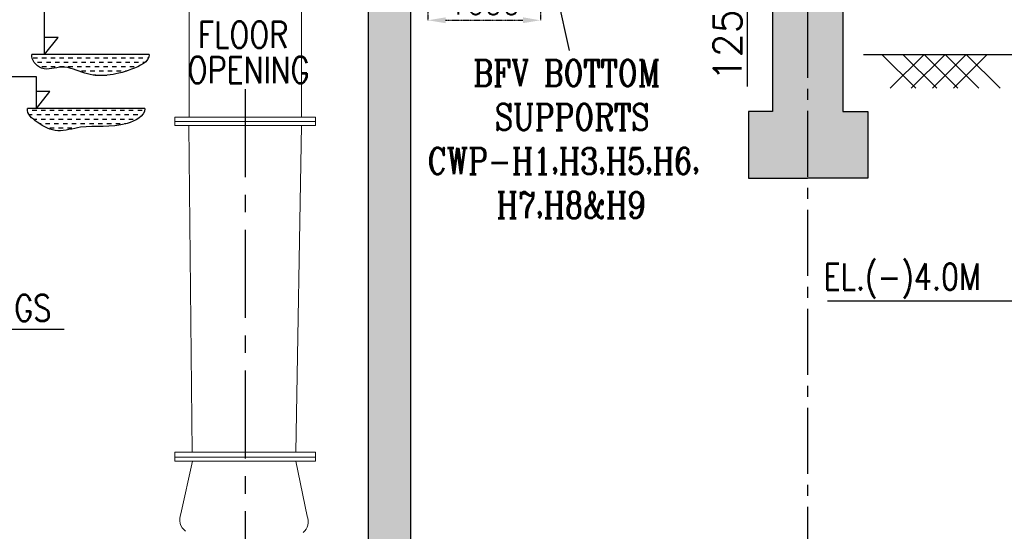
# Model space of a CAD drawing. Header units: inches. Extents: x -341304 to 31571016, y -692717 to 2132253.
# Tile 4 of 256: x 342745 to 370761, y -593190 to -578649. Entities that reach past the tile are written whole.
import ezdxf

# ---------------------------------------------------------------- set-up
doc = ezdxf.new("R2010")
doc.units = ezdxf.units.IN
doc.header["$MEASUREMENT"] = 0
doc.linetypes.add('CENTER', pattern=[2, 1.25, -0.25, 0.25, -0.25])
doc.linetypes.add('CENTER2', pattern=[1.125, 0.75, -0.125, 0.125, -0.125])
for name, color, linetype in [('0-CL', 8, 'CENTER'), ('0-CW SUPPLY', 4, 'Continuous'), ('CT Basin', 4, 'Continuous'), ('DIM', 1, 'Continuous'), ('text', 3, 'Continuous')]:
    doc.layers.add(name, color=color, linetype=linetype)
doc.styles.add('ROMANC', font='ROMANC.SHX')
doc.styles.add('ROMANS', font='romans')
doc.dimstyles.new('User-300', dxfattribs={"dimscale": 400, "dimtxt": 1.5, "dimasz": 1.25, "dimexe": 1, "dimexo": 1, "dimgap": 0.4, "dimtad": 1, "dimdec": 0, "dimlfac": 0.5, "dimzin": 0, "dimdsep": 46, "dimtxsty": 'ROMANS', "dimcen": 1, "dimclrd": 8, "dimclre": 8, "dimclrt": 3, "dimadec": 0, "dimazin": 0, "dimtfac": 1, "dimtdec": 0, "dimtix": 1, "dimtofl": 0, "dimtmove": 0, "dimatfit": 3, "dimfxl": 1, "dimtolj": 1, "dimtzin": 0, "dimarcsym": 0})
doc.dimstyles.new('User600', dxfattribs={"dimscale": 500, "dimtxt": 1.5, "dimasz": 1.25, "dimexe": 1, "dimexo": 1, "dimgap": 0.4, "dimtad": 1, "dimdec": 0, "dimzin": 0, "dimdsep": 46, "dimtxsty": 'ROMANS', "dimcen": 1, "dimclrd": 8, "dimclre": 8, "dimclrt": 3, "dimadec": 0, "dimazin": 0, "dimtfac": 1, "dimtdec": 0, "dimtix": 1, "dimtofl": 0, "dimtmove": 0, "dimatfit": 3, "dimfxl": 1, "dimtolj": 1, "dimtzin": 0, "dimarcsym": 0})

# ---------------------------------------------------------------- blocks, each defined once
blk = doc.blocks.new('*D679')
at = {"color": 8, "lineweight": -2, "transparency": 16777216}
for p, q in [((-1643530, 161925), (-1644098, 161925)), ((-1643698, 161325), (-1643698, 160025)), ((-1643643, 159425), (-1644098, 159425)), ((-1643698, 159425), (-1643698, 155512))]:
    blk.add_line(p, q, dxfattribs=at)
at = {"color": 8, "transparency": 16777216}
for points in [[(-1643798, 161325), (-1643598, 161325), (-1643698, 161925)], [(-1643798, 160025), (-1643598, 160025), (-1643698, 159425)]]:
    blk.add_solid(points, dxfattribs=at)
at = {"layer": 'Defpoints', "color": 0, "transparency": 16777216}
for p in [(-1643130, 161925), (-1643698, 159425), (-1643243, 159425)]:
    blk.add_point(p, dxfattribs=at)
at = {"color": 3, "transparency": 16777216, "insert": (-1644258, 157025), "char_height": 800, "attachment_point": 5, "rotation": 90, "style": 'ROMANS'}
blk.add_mtext('\\A1;1250', dxfattribs=at)
blk = doc.blocks.new('*D684')
at = {"layer": '0-CL', "color": 8, "lineweight": -2, "transparency": 16777216}
for p, q in [((-1652779, 161856), (-1652779, 157395)), ((-1649579, 161856), (-1649579, 157395)), ((-1652279, 157395), (-1650079, 157395))]:
    blk.add_line(p, q, dxfattribs=at)
at = {"layer": '0-CL', "color": 8, "transparency": 16777216}
for points in [[(-1652279, 157479), (-1652279, 157312), (-1652779, 157395)], [(-1650079, 157479), (-1650079, 157312), (-1649579, 157395)]]:
    blk.add_solid(points, dxfattribs=at)
at = {"layer": 'Defpoints', "color": 0, "transparency": 16777216}
for p in [(-1652779, 161856), (-1649579, 161856), (-1649579, 157395)]:
    blk.add_point(p, dxfattribs=at)
at = {"layer": '0-CL', "color": 3, "transparency": 16777216, "insert": (-1651179, 157855), "char_height": 600, "attachment_point": 5, "style": 'ROMANS'}
blk.add_mtext('\\A1;1600', dxfattribs=at)
blk = doc.blocks.new('Q-Q')
h = blk.add_hatch()
h.set_pattern_fill('AR-CONC', scale=300)
h.set_pattern_definition([(50, (460038.8, 10136.8), (2151.7805, -188.2564), [225, -2475]), (355, (460038.8, 10136.8), (-416.254, 2256.5764), [180, -1980]), (100.45144, (460218.1, 10121), (1735.5265, 2068.32), [191.2206, -2103.4263]), (46.1842, (460038.8, 10736.8), (3201.724, -496.558), [337.5, -3712.5]), (96.63564, (460305.6, 10695.4), (2803.986, 2922.356), [286.831, -3155.1413]), (351.18416, (460038.8, 10736.8), (2803.986, 2922.356), [270, -2970]), (21, (460338.8, 10586.8), (1790.7212, -1207.8567), [225, -2475]), (326, (460338.8, 10586.8), (729.946, 2175.4501), [180, -1980]), (71.45144, (460488, 10486.1), (2520.6671, 967.5935), [191.2206, -2103.4263]), (37.5, (460038.8, 10136.8), (36.47957, 998.68156), [0, -1956, 0, -2010, 0, -1987.5]), (7.5, (460038.8, 10136.8), (789.2086, 1183.23514), [0, -1146, 0, -1911, 0, -757.5]), (327.5, (459369.8, 10136.8), (1601.4673, -67.66462), [0, -750, 0, -2340, 0, -3105]), (317.5, (459069.8, 10136.8), (1749.5585, 300.31495), [0, -975, 0, -1554, 0, -2205])])
h.paths.add_polyline_path([(-1675178.6, 138485), (-1675378.6, 138485), (-1675428.6, 138485), (-1675428.6, 139085), (-1679478.6, 139085), (-1679478.6, 137085), (-1675178.6, 137085)])
h.paths.add_polyline_path([(-1671978.6, 139085), (-1674928.6, 139085), (-1674928.6, 138485), (-1675178.6, 138485), (-1675178.6, 137085), (-1671978.6, 137085)])
h.paths.add_polyline_path([(-1668446.5, 139085), (-1671978.6, 139085), (-1671978.6, 137085), (-1670446.5, 137085), (-1670446.5, 135485), (-1664846.5, 135485), (-1664846.5, 136027.8), (-1666846.5, 137758.6), (-1666846.5, 137485), (-1668446.5, 137485)])
h.paths.add_polyline_path([(-1657978.6, 139085), (-1661378.6, 139085), (-1666846.5, 139085), (-1666846.5, 137758.6), (-1664846.5, 136027.8), (-1664846.5, 137085), (-1659378.6, 137085), (-1657978.6, 137085)])
h.paths.add_polyline_path([(-1650578.6, 139085), (-1651276.1, 139085), (-1653278.6, 139085), (-1653278.6, 158825), (-1642978.6, 158825), (-1642978.6, 154800.2), (-1643658.5, 154800.2), (-1643658.5, 152911.5), (-1641978.6, 152911.5), (-1640264.6, 152911.5), (-1640264.6, 154800.2), (-1640978.6, 154800.2), (-1640978.6, 159425), (-1649420.1, 159425), (-1649420.1, 159222), (-1650334.1, 159222), (-1650334.1, 159425), (-1655678.6, 159425), (-1655678.6, 158825), (-1655258.6, 158825), (-1655258.6, 158185.6), (-1654478.6, 158185.6), (-1654478.6, 139085), (-1657978.6, 139085), (-1657978.6, 137085), (-1650578.6, 137085)])
h.paths.add_polyline_path([(-1684443, 139943.4), (-1684443, 137940.1), (-1679478.6, 137085), (-1679478.6, 139085)])
h = blk.add_hatch()
h.set_pattern_fill('DASH', scale=1000, style=0)
h.set_pattern_definition([(0, (425377.96, 12271.64), (125, 125), [125, -125])])
edge = h.paths.add_edge_path()
edge.add_spline(control_points=[(-1664046.7, 156425), (-1664077.2, 156270.6), (-1663746.8, 155886), (-1663156.5, 156168.2), (-1662334.3, 155732.1), (-1661494.8, 155857.4), (-1660720.8, 156204.4), (-1660709.4, 156425)], knot_values=[0, 0, 0, 0, 472.0940793, 1057.0457614, 1724.7445196, 3056.3135863, 3718.8436275, 3718.8436275, 3718.8436275, 3718.8436275], degree=3, periodic=0)
edge.add_line((-1660709.4, 156425), (-1664046.7, 156425))
h = blk.add_hatch()
h.set_pattern_fill('DASH', scale=1000, style=0)
h.set_pattern_definition([(180, (-1251647.31, -1787107.33), (-125, 125), [125, -125])])
edge = h.paths.add_edge_path()
edge.add_spline(control_points=[(-1660833, 154885), (-1660844.5, 154664.4), (-1661622.6, 154268.2), (-1662429.9, 154471.7), (-1663324.4, 154170.2), (-1663840.5, 154429.1), (-1664200.9, 154730.6), (-1664170.3, 154885)], knot_values=[0, 0, 0, 0, 331.2650206, 997.0495539, 1323.3344599, 1639.8630784, 1875.9101181, 1875.9101181, 1875.9101181, 1875.9101181], degree=3, periodic=0)
edge.add_line((-1664170.3, 154885), (-1660833, 154885))
at = {"color": 7}
for p, q in [((-1640978.6, 160298), (-1640978.6, 154800.2)), ((-1653278.6, 158825), (-1653278.6, 139085)), ((-1642978.6, 158825), (-1642978.6, 154800.2)), ((-1654478.6, 158185.6), (-1654478.6, 139085)), ((-1663687.1, 156425), (-1663687.1, 157743.1)), ((-1663306, 156909.8), (-1663687.1, 156909.8)), ((-1663687.1, 156425), (-1663306, 156909.8)), ((-1660709.4, 156425), (-1664046.7, 156425)), ((-1663918.8, 155788.9), (-1670052.8, 155788.9)), ((-1663918.8, 154885), (-1663918.8, 155788.9)), ((-1663537.7, 155369.8), (-1663918.8, 155369.8)), ((-1663918.8, 154885), (-1663537.7, 155369.8)), ((-1660833, 154885), (-1664170.3, 154885)), ((-1642978.6, 154800.2), (-1643658.5, 154800.2)), ((-1643658.5, 154800.2), (-1643658.5, 152911.5)), ((-1640978.6, 154800.2), (-1640264.6, 154800.2)), ((-1640264.6, 154800.2), (-1640264.6, 152911.5)), ((-1643658.5, 152911.5), (-1641978.6, 152911.5)), ((-1640264.6, 152911.5), (-1641978.6, 152911.5))]:
    blk.add_line(p, q, dxfattribs=at)
at = {"color": 8}
for p, q in [((-1640384.8, 156425), (-1613173.1, 156425)), ((-1639864.1, 156425), (-1638901.2, 155462.1)), ((-1638664.1, 156425), (-1639627, 155462.1)), ((-1639264.1, 156425), (-1638301.2, 155462.1)), ((-1638064.1, 156425), (-1639027, 155462.1)), ((-1638664.1, 156425), (-1637701.2, 155462.1)), ((-1637464.1, 156425), (-1638427, 155462.1)), ((-1638064.1, 156425), (-1637101.2, 155462.1)), ((-1636864.1, 156425), (-1637827, 155462.1)), ((-1637464.1, 156425), (-1636501.2, 155462.1))]:
    blk.add_line(p, q, dxfattribs=at)
at = {"color": 2}
blk.add_line((-1641409.5, 149425), (-1636383.9, 149425), dxfattribs=at)
blk.add_line((-1641409.5, 149425), (-1636383.9, 149425), dxfattribs=at)
at = {"color": 7, "start_tangent": (-0.0519172, -0.9986514), "end_tangent": (0.1938913, 0.981023)}
for points in [[(-1660709.4, 156425), (-1661219.1, 156001.8), (-1662546.2, 155892.3), (-1663191.4, 156063.9), (-1663775.8, 156038.3), (-1664046.7, 156425)], [(-1660833, 154885), (-1661342.8, 154461.8), (-1662669.8, 154352.3), (-1663315.1, 154254.9), (-1663899.5, 154498.3), (-1664170.3, 154885)]]:
    blk.add_spline(points, degree=3, dxfattribs=at)
at = {"layer": '0-CL', "lineweight": -3, "ltscale": 2000}
for p, q in [((-1657978.6, 155438.1), (-1657978.6, 133097.2)), ((-1636874.1, 149425), (-1624630, 149425))]:
    blk.add_line(p, q, dxfattribs=at)
at = {"layer": '0-CW SUPPLY', "color": 4, "linetype": 'Continuous', "lineweight": 9, "ltscale": 2500}
for p, q in [((-1659578.6, 154637.9), (-1659578.6, 159425)), ((-1656378.6, 154637.9), (-1656378.6, 159425)), ((-1659581.4, 154400), (-1659486.1, 145119.6)), ((-1656375.8, 154400), (-1656538, 145119.6)), ((-1659809.4, 143367.8), (-1659483.4, 144862.6)), ((-1656542.5, 144862.6), (-1656219.3, 143302.9))]:
    blk.add_line(p, q, dxfattribs=at)
at = {"layer": '0-CW SUPPLY', "color": 20, "linetype": 'Continuous', "lineweight": 9, "ltscale": 2500}
for p, q in [((-1659980.7, 154518.9), (-1655976.5, 154518.9)), ((-1655980.5, 154637.9), (-1659980.5, 154637.9)), ((-1659980.5, 154400), (-1659980.5, 154637.9)), ((-1655980.5, 154400), (-1659980.5, 154400)), ((-1655980.5, 154401), (-1655980.5, 154637.9)), ((-1659979.8, 144981.5), (-1655977.4, 144981.5)), ((-1655978.6, 145119.6), (-1659978.6, 145119.6)), ((-1659978.6, 145119.6), (-1659978.6, 144862.6)), ((-1655978.6, 144862.6), (-1659978.6, 144862.6)), ((-1655978.6, 145119.6), (-1655978.6, 144862.6))]:
    blk.add_line(p, q, dxfattribs=at)
blk.add_arc((-1656096, 154401), 1, 270, 0, dxfattribs=at)
at = {"layer": '0-CW SUPPLY', "color": 4, "linetype": 'Continuous', "lineweight": 9, "ltscale": 2500}
for centre, radius, start, end in [((-1659434.6, 143201.2), 410.2, 156.03717, 233.78051), ((-1656572.8, 143141.3), 388.7, 307.92626, 24.57)]:
    blk.add_arc(centre, radius, start, end, dxfattribs=at)
at = {"layer": 'CT Basin', "color": 8, "linetype": 'CENTER2', "ltscale": 2500}
blk.add_line((-1641978.6, 182942.2), (-1641978.6, 133065.5), dxfattribs=at)
at = {"color": 3, "lineweight": -2, "style": 'ROMANS', "width": 0.8}
for s, p in [('FLOOR', (-1659328.7, 156611.5)), ('OPENING', (-1659621, 155609.3)), ('RUNGS', (-1666223.1, 148842.5))]:
    blk.add_text(s, height=750, dxfattribs=at).set_placement(p)
at = {"color": 3, "insert": (-1653395.9, 156271.4), "char_height": 750, "width": 9748.365, "attachment_point": 1, "style": 'ROMANC'}
blk.add_mtext('\\pi1902.8;{\\W0.8;BFV BOTTOM \\P\\pi2517;SUPPORTS \\P\\pi602.75;CWP-H1,H3,H5,H6,  \\P\\pi2559.9;H7,H8&H9\\P\\pi4574.2; }', dxfattribs=at)
at = {"layer": 'text', "style": 'ROMANS', "width": 0.8}
blk.add_text('EL.(-)4.0M', height=750, dxfattribs=at).set_placement((-1641525.6, 149732.8))
blk.add_text('EL.(-)4.0M', height=750, dxfattribs=at).set_placement((-1641525.6, 149732.8))
at = {"color": 7}
dim = blk.add_linear_dim(base=(-1643697.8, 159425), p1=(-1643129.8, 161925), p2=(-1643242.5, 159425), angle=90, dimstyle='User-300', override={"dimtxt": 2, "dimasz": 1.5}, dxfattribs=at)
dim.commit()
dim.dimension.update_dxf_attribs({"geometry": '*D679', "text_midpoint": (-1643697.8, 157024.7), "dimtype": 128})
at = {"layer": '0-CL'}
dim = blk.add_linear_dim(base=(-1649578.6, 157395.4), p1=(-1652778.6, 161855.7), p2=(-1649578.6, 161855.7), dimstyle='User-300', override={"dimexe": 0, "dimexo": 0}, dxfattribs=at)
dim.commit()
dim.dimension.update_dxf_attribs({"geometry": '*D684', "text_midpoint": (-1651178.6, 157855.4)})
blk.add_leader([(-1667301.6, 148615), (-1663135.1, 148615)], dimstyle='User600', override={"dimgap": 0.4, "dimtad": 0})
at = {"layer": 'DIM', "color": 0}
blk.add_leader([(-1649578.6, 160298), (-1648762, 156535.2)], dimstyle='User600', override={"dimgap": 0.4, "dimtad": 0}, dxfattribs=at)

msp = doc.modelspace()

# ---------------------------------------------------------------- block references
at = {"color": 7}
msp.add_blockref('Q-Q', (2007141.3, -736060.4), dxfattribs=at)

doc.saveas('drawing.dxf')
